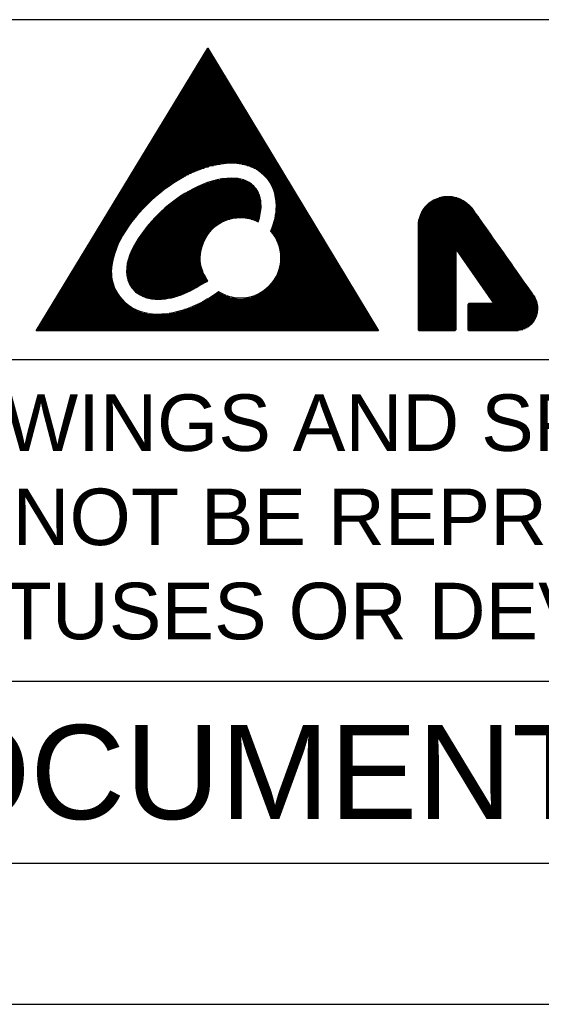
# Model space of a CAD drawing. Header units: millimetres. Extents: x 88 to 1193, y 471 to 1243.
# Tile 2 of 47: x 177 to 249, y 471 to 607. Entities that reach past the tile are written whole.
import ezdxf
from ezdxf.enums import TextEntityAlignment as Align

# ---------------------------------------------------------------- set-up
doc = ezdxf.new("R2010")
doc.units = ezdxf.units.MM
doc.header["$LTSCALE"] = 20
doc.layers.get('0').update_dxf_attribs({"linetype": 'CONTINUOUS'})
doc.layers.add('DIM', color=6, linetype='CONTINUOUS')
doc.styles.add('TEXTSTYLE_1', font='arial.ttf')

msp = doc.modelspace()

# ---------------------------------------------------------------- linework, layer by layer
at = {"color": 7}
for p, q in [((614.05, 606.66), (107.05, 606.66)), ((179.05, 563.71), (202.77, 602.71)), ((202.53, 602.31), (203.01, 602.31)), ((202.64, 602.49), (202.9, 602.49)), ((202.75, 602.67), (202.8, 602.67)), ((202.77, 602.71), (226.38, 563.71)), ((201.78, 601.07), (203.76, 601.07)), ((201.89, 601.25), (203.66, 601.25)), ((201.99, 601.42), (203.55, 601.42)), ((202.1, 601.6), (203.44, 601.6)), ((202.21, 601.78), (203.33, 601.78)), ((202.32, 601.96), (203.23, 601.96)), ((202.42, 602.13), (203.12, 602.13)), ((200.91, 599.65), (204.62, 599.65)), ((201.02, 599.83), (204.51, 599.83)), ((201.13, 600.01), (204.41, 600.01)), ((201.24, 600.18), (204.3, 600.18)), ((201.35, 600.36), (204.19, 600.36)), ((201.45, 600.54), (204.09, 600.54)), ((201.56, 600.72), (203.98, 600.72)), ((201.67, 600.89), (203.87, 600.89)), ((200.05, 598.23), (205.48, 598.23)), ((200.16, 598.41), (205.37, 598.41)), ((200.27, 598.59), (205.27, 598.59)), ((200.37, 598.76), (205.16, 598.76)), ((200.48, 598.94), (205.05, 598.94)), ((200.59, 599.12), (204.94, 599.12)), ((200.7, 599.3), (204.84, 599.3)), ((200.81, 599.47), (204.73, 599.47)), ((199.3, 596.99), (206.23, 596.99)), ((199.4, 597.17), (206.12, 597.17)), ((199.51, 597.35), (206.02, 597.35)), ((199.62, 597.52), (205.91, 597.52)), ((199.73, 597.7), (205.8, 597.7)), ((199.84, 597.88), (205.7, 597.88)), ((199.94, 598.06), (205.59, 598.06)), ((198.43, 595.57), (207.09, 595.57)), ((198.54, 595.75), (206.98, 595.75)), ((198.65, 595.93), (206.88, 595.93)), ((198.76, 596.1), (206.77, 596.1)), ((198.86, 596.28), (206.66, 596.28)), ((198.97, 596.46), (206.55, 596.46)), ((199.08, 596.64), (206.45, 596.64)), ((199.19, 596.81), (206.34, 596.81)), ((197.57, 594.15), (207.95, 594.15)), ((197.68, 594.33), (207.84, 594.33)), ((197.79, 594.51), (207.74, 594.51)), ((197.89, 594.69), (207.63, 594.69)), ((198, 594.86), (207.52, 594.86)), ((198.11, 595.04), (207.41, 595.04)), ((198.22, 595.22), (207.31, 595.22)), ((198.33, 595.4), (207.2, 595.4)), ((196.81, 592.91), (208.7, 592.91)), ((196.92, 593.09), (208.59, 593.09)), ((197.03, 593.27), (208.49, 593.27)), ((197.14, 593.45), (208.38, 593.45)), ((197.25, 593.62), (208.27, 593.62)), ((197.35, 593.8), (208.16, 593.8)), ((197.46, 593.98), (208.06, 593.98)), ((195.95, 591.49), (209.56, 591.49)), ((196.06, 591.67), (209.45, 591.67)), ((196.17, 591.85), (209.35, 591.85)), ((196.28, 592.03), (209.24, 592.03)), ((196.38, 592.2), (209.13, 592.2)), ((196.49, 592.38), (209.02, 592.38)), ((196.6, 592.56), (208.92, 592.56)), ((196.71, 592.74), (208.81, 592.74)), ((195.09, 590.08), (210.42, 590.08)), ((195.2, 590.25), (210.31, 590.25)), ((195.3, 590.43), (210.2, 590.43)), ((195.41, 590.61), (210.1, 590.61)), ((195.52, 590.79), (209.99, 590.79)), ((195.63, 590.96), (209.88, 590.96)), ((195.74, 591.14), (209.77, 591.14)), ((195.84, 591.32), (209.67, 591.32)), ((194.33, 588.83), (211.17, 588.83)), ((194.44, 589.01), (211.06, 589.01)), ((194.55, 589.19), (210.96, 589.19)), ((194.66, 589.37), (210.85, 589.37)), ((194.77, 589.54), (210.74, 589.54)), ((194.87, 589.72), (210.63, 589.72)), ((194.98, 589.9), (210.53, 589.9)), ((193.47, 587.42), (212.03, 587.42)), ((193.58, 587.59), (211.92, 587.59)), ((193.69, 587.77), (211.81, 587.77)), ((193.79, 587.95), (211.71, 587.95)), ((193.9, 588.13), (211.6, 588.13)), ((194.01, 588.3), (211.49, 588.3)), ((194.12, 588.48), (211.38, 588.48)), ((194.23, 588.66), (211.28, 588.66)), ((192.61, 586), (201.77, 586)), ((192.72, 586.17), (202.28, 586.17)), ((192.82, 586.35), (202.87, 586.35)), ((192.93, 586.53), (203.56, 586.53)), ((193.04, 586.71), (204.51, 586.71)), ((193.15, 586.88), (212.35, 586.88)), ((193.25, 587.06), (212.24, 587.06)), ((193.36, 587.24), (212.14, 587.24)), ((207.53, 586.71), (212.46, 586.71)), ((208.25, 586.53), (212.57, 586.53)), ((208.75, 586.35), (212.67, 586.35)), ((209.15, 586.17), (212.78, 586.17)), ((209.48, 586), (212.89, 586)), ((191.85, 584.76), (199.12, 584.76)), ((191.96, 584.93), (199.44, 584.93)), ((192.07, 585.11), (199.77, 585.11)), ((192.18, 585.29), (200.12, 585.29)), ((192.28, 585.47), (200.49, 585.47)), ((192.39, 585.64), (200.89, 585.64)), ((192.5, 585.82), (201.31, 585.82)), ((204.51, 584.63), (207.37, 584.63)), ((209.77, 585.82), (212.99, 585.82)), ((210.02, 585.64), (213.1, 585.64)), ((210.25, 585.47), (213.21, 585.47)), ((210.45, 585.29), (213.32, 585.29)), ((210.63, 585.11), (213.42, 585.11)), ((210.79, 584.93), (213.53, 584.93)), ((210.95, 584.76), (213.64, 584.76)), ((190.99, 583.34), (196.95, 583.34)), ((191.1, 583.51), (197.19, 583.51)), ((191.2, 583.69), (197.44, 583.69)), ((191.31, 583.87), (197.7, 583.87)), ((191.42, 584.05), (197.96, 584.05)), ((191.53, 584.22), (198.24, 584.22)), ((191.64, 584.4), (198.52, 584.4)), ((191.74, 584.58), (198.81, 584.58)), ((200.94, 583.39), (209.39, 583.39)), ((201.31, 583.57), (209.25, 583.57)), ((201.69, 583.74), (209.08, 583.74)), ((202.11, 583.92), (208.87, 583.92)), ((202.57, 584.1), (208.63, 584.1)), ((203.08, 584.28), (208.33, 584.28)), ((203.7, 584.45), (207.95, 584.45)), ((211.08, 584.58), (213.75, 584.58)), ((211.21, 584.4), (213.85, 584.4)), ((211.33, 584.22), (213.96, 584.22)), ((211.43, 584.05), (214.07, 584.05)), ((211.53, 583.87), (214.18, 583.87)), ((211.62, 583.69), (214.28, 583.69)), ((211.7, 583.51), (214.39, 583.51)), ((211.78, 583.34), (214.5, 583.34)), ((190.13, 581.92), (195.21, 581.92)), ((190.23, 582.1), (195.41, 582.1)), ((190.34, 582.27), (195.62, 582.27)), ((190.45, 582.45), (195.83, 582.45)), ((190.56, 582.63), (196.04, 582.63)), ((190.67, 582.81), (196.26, 582.81)), ((190.77, 582.98), (196.48, 582.98)), ((190.88, 583.16), (196.71, 583.16)), ((198.57, 581.97), (210.04, 581.97)), ((198.83, 582.15), (210, 582.15)), ((199.1, 582.33), (209.95, 582.33)), ((199.37, 582.5), (209.89, 582.5)), ((199.66, 582.68), (209.81, 582.68)), ((199.96, 582.86), (209.73, 582.86)), ((200.27, 583.03), (209.63, 583.03)), ((200.6, 583.21), (209.52, 583.21)), ((211.84, 583.16), (214.61, 583.16)), ((211.9, 582.98), (214.71, 582.98)), ((211.96, 582.81), (214.82, 582.81)), ((212.01, 582.63), (214.93, 582.63)), ((212.05, 582.45), (215.03, 582.45)), ((212.09, 582.27), (215.14, 582.27)), ((212.12, 582.1), (215.25, 582.1)), ((212.15, 581.92), (215.36, 581.92)), ((234.36, 581.94), (237.6, 581.94)), ((234.75, 582.09), (237.21, 582.09)), ((235.39, 582.23), (236.57, 582.23)), ((189.37, 580.68), (193.94, 580.68)), ((189.48, 580.85), (194.11, 580.85)), ((189.59, 581.03), (194.29, 581.03)), ((189.69, 581.21), (194.46, 581.21)), ((189.8, 581.39), (194.64, 581.39)), ((189.91, 581.56), (194.83, 581.56)), ((190.02, 581.74), (195.02, 581.74)), ((196.78, 580.55), (210.14, 580.55)), ((196.98, 580.73), (210.15, 580.73)), ((197.19, 580.91), (210.15, 580.91)), ((197.4, 581.08), (210.15, 581.08)), ((197.62, 581.26), (210.14, 581.26)), ((197.85, 581.44), (210.13, 581.44)), ((198.08, 581.62), (210.11, 581.62)), ((198.32, 581.79), (210.08, 581.79)), ((212.17, 581.74), (215.46, 581.74)), ((212.19, 581.56), (215.57, 581.56)), ((212.2, 581.39), (215.68, 581.39)), ((212.21, 581.21), (215.79, 581.21)), ((212.21, 580.68), (216.11, 580.68)), ((212.22, 581.03), (215.89, 581.03)), ((212.22, 580.85), (216, 580.85)), ((232.69, 580.64), (239.29, 580.64)), ((232.8, 580.79), (239.17, 580.79)), ((232.93, 580.93), (239.04, 580.93)), ((233.07, 581.08), (238.9, 581.08)), ((233.22, 581.22), (238.74, 581.22)), ((233.39, 581.36), (238.57, 581.36)), ((233.58, 581.51), (238.38, 581.51)), ((233.8, 581.65), (238.16, 581.65)), ((234.05, 581.8), (237.91, 581.8)), ((188.51, 579.26), (192.7, 579.26)), ((188.62, 579.44), (192.84, 579.44)), ((188.72, 579.61), (192.99, 579.61)), ((188.83, 579.79), (193.14, 579.79)), ((188.94, 579.97), (193.29, 579.97)), ((189.05, 580.15), (193.45, 580.15)), ((189.16, 580.32), (193.61, 580.32)), ((189.26, 580.5), (193.77, 580.5)), ((195.49, 579.31), (206.71, 579.31)), ((195.66, 579.49), (209.97, 579.49)), ((195.83, 579.67), (210.01, 579.67)), ((196.01, 579.84), (210.05, 579.84)), ((196.2, 580.02), (210.08, 580.02)), ((196.38, 580.2), (210.11, 580.2)), ((196.58, 580.37), (210.13, 580.37)), ((207.98, 579.31), (209.92, 579.31)), ((212.04, 579.26), (216.97, 579.26)), ((212.07, 579.44), (216.86, 579.44)), ((212.1, 579.61), (216.75, 579.61)), ((212.13, 579.79), (216.64, 579.79)), ((212.16, 579.97), (216.54, 579.97)), ((212.18, 580.15), (216.43, 580.15)), ((212.19, 580.32), (216.32, 580.32)), ((212.2, 580.5), (216.22, 580.5)), ((231.98, 579.2), (240.32, 579.2)), ((232.02, 579.34), (240.22, 579.34)), ((232.06, 579.49), (240.12, 579.49)), ((232.12, 579.63), (240.02, 579.63)), ((232.18, 579.78), (239.91, 579.78)), ((232.24, 579.92), (239.81, 579.92)), ((232.32, 580.06), (239.71, 580.06)), ((232.4, 580.21), (239.61, 580.21)), ((232.48, 580.35), (239.51, 580.35)), ((232.58, 580.5), (239.41, 580.5)), ((187.64, 577.84), (191.66, 577.84)), ((187.75, 578.02), (191.78, 578.02)), ((187.86, 578.19), (191.9, 578.19)), ((187.97, 578.37), (192.02, 578.37)), ((188.08, 578.55), (192.15, 578.55)), ((188.18, 578.73), (192.28, 578.73)), ((188.29, 578.9), (192.42, 578.9)), ((188.4, 579.08), (192.56, 579.08)), ((194.26, 577.89), (203.55, 577.89)), ((194.4, 578.07), (203.75, 578.07)), ((194.54, 578.25), (203.98, 578.25)), ((194.69, 578.42), (204.24, 578.42)), ((194.84, 578.6), (204.54, 578.6)), ((195, 578.78), (204.88, 578.78)), ((195.16, 578.96), (205.29, 578.96)), ((195.32, 579.13), (205.82, 579.13)), ((208.8, 579.13), (209.87, 579.13)), ((209.3, 578.96), (209.82, 578.96)), ((209.73, 578.78), (209.76, 578.78)), ((211.62, 577.84), (217.83, 577.84)), ((211.68, 578.02), (217.72, 578.02)), ((211.74, 578.19), (217.61, 578.19)), ((211.8, 578.37), (217.5, 578.37)), ((211.86, 578.55), (217.4, 578.55)), ((211.91, 578.73), (217.29, 578.73)), ((211.95, 578.9), (217.18, 578.9)), ((212, 579.08), (217.07, 579.08)), ((231.84, 578.33), (240.93, 578.33)), ((231.84, 578.19), (241.03, 578.19)), ((231.84, 578.04), (241.14, 578.04)), ((231.84, 577.9), (241.24, 577.9)), ((231.85, 578.47), (240.83, 578.47)), ((231.87, 578.62), (240.73, 578.62)), ((231.89, 578.76), (240.63, 578.76)), ((231.91, 578.91), (240.52, 578.91)), ((231.94, 579.05), (240.42, 579.05)), ((186.89, 576.6), (190.91, 576.6)), ((187, 576.78), (191, 576.78)), ((187.11, 576.95), (191.11, 576.95)), ((187.21, 577.13), (191.21, 577.13)), ((187.32, 577.31), (191.32, 577.31)), ((187.43, 577.49), (191.43, 577.49)), ((187.54, 577.66), (191.54, 577.66)), ((193.24, 576.47), (202.44, 576.47)), ((193.35, 576.65), (202.54, 576.65)), ((193.47, 576.83), (202.65, 576.83)), ((193.6, 577.01), (202.77, 577.01)), ((193.72, 577.18), (202.9, 577.18)), ((193.85, 577.36), (203.04, 577.36)), ((193.98, 577.54), (203.19, 577.54)), ((194.12, 577.71), (203.36, 577.71)), ((211.47, 577.49), (218.04, 577.49)), ((211.55, 577.66), (217.93, 577.66)), ((211.59, 577.31), (218.15, 577.31)), ((211.73, 577.13), (218.25, 577.13)), ((211.86, 576.95), (218.36, 576.95)), ((211.97, 576.78), (218.47, 576.78)), ((212.08, 576.6), (218.58, 576.6)), ((231.84, 577.75), (241.34, 577.75)), ((231.84, 577.61), (241.44, 577.61)), ((231.84, 577.46), (241.54, 577.46)), ((231.84, 577.32), (241.65, 577.32)), ((231.84, 577.17), (241.75, 577.17)), ((231.84, 577.03), (241.85, 577.03)), ((231.84, 576.89), (241.95, 576.89)), ((231.84, 576.74), (242.05, 576.74)), ((231.84, 576.6), (242.16, 576.6)), ((231.84, 576.45), (242.26, 576.45)), ((186.03, 575.18), (190.23, 575.18)), ((186.13, 575.36), (190.31, 575.36)), ((186.24, 575.53), (190.38, 575.53)), ((186.35, 575.71), (190.46, 575.71)), ((186.46, 575.89), (190.54, 575.89)), ((186.57, 576.07), (190.63, 576.07)), ((186.67, 576.24), (190.72, 576.24)), ((186.78, 576.42), (190.81, 576.42)), ((192.5, 575.23), (201.95, 575.23)), ((192.59, 575.41), (202, 575.41)), ((192.69, 575.59), (202.06, 575.59)), ((192.79, 575.76), (202.12, 575.76)), ((192.9, 575.94), (202.19, 575.94)), ((193.01, 576.12), (202.27, 576.12)), ((193.12, 576.3), (202.35, 576.3)), ((212.18, 576.42), (218.68, 576.42)), ((212.28, 576.24), (218.79, 576.24)), ((212.36, 576.07), (218.9, 576.07)), ((212.44, 575.89), (219.01, 575.89)), ((212.51, 575.71), (219.11, 575.71)), ((212.57, 575.53), (219.22, 575.53)), ((212.62, 575.36), (219.33, 575.36)), ((212.67, 575.18), (219.44, 575.18)), ((231.84, 576.31), (242.36, 576.31)), ((231.84, 576.16), (242.46, 576.16)), ((231.84, 576.02), (242.56, 576.02)), ((231.84, 575.87), (242.67, 575.87)), ((231.84, 575.73), (242.77, 575.73)), ((231.84, 575.58), (242.87, 575.58)), ((231.84, 575.44), (242.97, 575.44)), ((231.84, 575.3), (243.07, 575.3)), ((231.84, 575.15), (243.18, 575.15)), ((185.16, 573.76), (189.77, 573.76)), ((185.27, 573.94), (189.81, 573.94)), ((185.38, 574.12), (189.86, 574.12)), ((185.49, 574.29), (189.92, 574.29)), ((185.6, 574.47), (189.97, 574.47)), ((185.7, 574.65), (190.03, 574.65)), ((185.81, 574.83), (190.1, 574.83)), ((185.92, 575), (190.16, 575)), ((191.88, 573.81), (201.74, 573.81)), ((191.94, 573.99), (201.75, 573.99)), ((192.01, 574.17), (201.76, 574.17)), ((192.08, 574.35), (201.78, 574.35)), ((192.15, 574.52), (201.8, 574.52)), ((192.23, 574.7), (201.83, 574.7)), ((192.32, 574.88), (201.86, 574.88)), ((192.41, 575.05), (201.9, 575.05)), ((212.71, 575), (219.54, 575)), ((212.75, 574.83), (219.65, 574.83)), ((212.78, 574.65), (219.76, 574.65)), ((212.81, 574.47), (219.87, 574.47)), ((212.83, 574.29), (219.97, 574.29)), ((212.84, 574.12), (220.08, 574.12)), ((212.85, 573.94), (220.19, 573.94)), ((212.85, 573.76), (220.29, 573.76)), ((231.84, 575.01), (243.28, 575.01)), ((231.84, 574.86), (237.11, 574.86)), ((231.84, 574.72), (237.11, 574.72)), ((231.84, 574.57), (237.11, 574.57)), ((231.84, 574.43), (237.11, 574.43)), ((231.84, 574.28), (237.11, 574.28)), ((231.84, 574.14), (237.11, 574.14)), ((231.84, 574), (237.11, 574)), ((231.84, 573.85), (237.11, 573.85)), ((231.84, 573.71), (237.11, 573.71)), ((237.17, 574.86), (243.38, 574.86)), ((237.27, 574.72), (243.48, 574.72)), ((237.37, 574.57), (243.59, 574.57)), ((237.47, 574.43), (243.69, 574.43)), ((237.57, 574.28), (243.79, 574.28)), ((237.67, 574.14), (243.89, 574.14)), ((237.77, 574), (243.99, 574)), ((237.87, 573.85), (244.1, 573.85)), ((237.97, 573.71), (244.2, 573.71)), ((184.41, 572.52), (189.55, 572.52)), ((184.52, 572.7), (189.57, 572.7)), ((184.62, 572.87), (189.59, 572.87)), ((184.73, 573.05), (189.62, 573.05)), ((184.84, 573.23), (189.65, 573.23)), ((184.95, 573.41), (189.69, 573.41)), ((185.06, 573.58), (189.72, 573.58)), ((191.58, 572.39), (201.92, 572.39)), ((191.6, 572.57), (201.87, 572.57)), ((191.62, 572.75), (201.84, 572.75)), ((191.65, 572.93), (201.81, 572.93)), ((191.69, 573.1), (201.78, 573.1)), ((191.73, 573.28), (201.76, 573.28)), ((191.77, 573.46), (201.75, 573.46)), ((191.82, 573.64), (201.74, 573.64)), ((212.7, 572.52), (221.05, 572.52)), ((212.74, 572.7), (220.94, 572.7)), ((212.77, 572.87), (220.83, 572.87)), ((212.8, 573.05), (220.72, 573.05)), ((212.82, 573.23), (220.62, 573.23)), ((212.83, 573.41), (220.51, 573.41)), ((212.84, 573.58), (220.4, 573.58)), ((231.84, 573.56), (237.11, 573.56)), ((231.84, 573.42), (237.11, 573.42)), ((231.84, 573.27), (237.11, 573.27)), ((231.84, 573.13), (237.11, 573.13)), ((231.84, 572.98), (237.11, 572.98)), ((231.84, 572.84), (237.11, 572.84)), ((231.84, 572.7), (237.11, 572.7)), ((231.84, 572.55), (237.11, 572.55)), ((231.84, 572.41), (237.11, 572.41)), ((238.07, 573.56), (244.3, 573.56)), ((238.17, 573.42), (244.4, 573.42)), ((238.27, 573.27), (244.51, 573.27)), ((238.37, 573.13), (244.61, 573.13)), ((238.47, 572.98), (244.71, 572.98)), ((238.57, 572.84), (244.81, 572.84)), ((238.67, 572.7), (244.91, 572.7)), ((238.78, 572.55), (245.02, 572.55)), ((238.88, 572.41), (245.12, 572.41)), ((183.55, 571.1), (189.55, 571.1)), ((183.65, 571.28), (189.53, 571.28)), ((183.76, 571.46), (189.51, 571.46)), ((183.87, 571.63), (189.51, 571.63)), ((183.98, 571.81), (189.5, 571.81)), ((184.08, 571.99), (189.51, 571.99)), ((184.19, 572.17), (189.52, 572.17)), ((184.3, 572.34), (189.53, 572.34)), ((191.56, 572.04), (202.03, 572.04)), ((191.57, 572.22), (201.97, 572.22)), ((191.57, 571.86), (202.1, 571.86)), ((191.57, 571.69), (202.18, 571.69)), ((191.59, 571.51), (202.26, 571.51)), ((191.61, 571.33), (202.35, 571.33)), ((191.64, 571.15), (202.45, 571.15)), ((212.15, 571.1), (221.9, 571.1)), ((212.24, 571.28), (221.8, 571.28)), ((212.33, 571.46), (221.69, 571.46)), ((212.41, 571.63), (221.58, 571.63)), ((212.48, 571.81), (221.48, 571.81)), ((212.55, 571.99), (221.37, 571.99)), ((212.6, 572.17), (221.26, 572.17)), ((212.65, 572.34), (221.15, 572.34)), ((231.84, 572.26), (237.11, 572.26)), ((231.84, 572.12), (237.11, 572.12)), ((231.84, 571.97), (237.11, 571.97)), ((231.84, 571.83), (237.11, 571.83)), ((231.84, 571.68), (237.11, 571.68)), ((231.84, 571.54), (237.11, 571.54)), ((231.84, 571.39), (237.11, 571.39)), ((231.84, 571.25), (237.11, 571.25)), ((231.84, 571.11), (237.11, 571.11)), ((238.98, 572.26), (245.22, 572.26)), ((239.08, 572.12), (245.32, 572.12)), ((239.18, 571.97), (245.43, 571.97)), ((239.28, 571.83), (245.53, 571.83)), ((239.38, 571.68), (245.63, 571.68)), ((239.48, 571.54), (245.73, 571.54)), ((239.58, 571.39), (245.84, 571.39)), ((239.68, 571.25), (245.94, 571.25)), ((239.78, 571.11), (246.04, 571.11)), ((182.68, 569.68), (189.92, 569.68)), ((182.79, 569.86), (189.85, 569.86)), ((182.9, 570.04), (189.79, 570.04)), ((183.01, 570.21), (189.73, 570.21)), ((183.11, 570.39), (189.68, 570.39)), ((183.22, 570.57), (189.64, 570.57)), ((183.33, 570.75), (189.6, 570.75)), ((183.44, 570.92), (189.57, 570.92)), ((191.68, 570.98), (202.55, 570.98)), ((191.72, 570.8), (202.65, 570.8)), ((191.78, 570.62), (202.75, 570.62)), ((191.84, 570.44), (202.52, 570.44)), ((191.92, 570.27), (202.2, 570.27)), ((192.01, 570.09), (201.88, 570.09)), ((192.12, 569.91), (201.57, 569.91)), ((192.23, 569.73), (201.26, 569.73)), ((211.02, 569.68), (222.76, 569.68)), ((211.21, 569.86), (222.66, 569.86)), ((211.38, 570.04), (222.55, 570.04)), ((211.54, 570.21), (222.44, 570.21)), ((211.68, 570.39), (222.33, 570.39)), ((211.81, 570.57), (222.23, 570.57)), ((211.93, 570.75), (222.12, 570.75)), ((212.05, 570.92), (222.01, 570.92)), ((231.84, 570.96), (237.11, 570.96)), ((231.84, 570.82), (237.11, 570.82)), ((231.84, 570.67), (237.11, 570.67)), ((231.84, 570.53), (237.11, 570.53)), ((231.84, 570.38), (237.11, 570.38)), ((231.84, 570.24), (237.11, 570.24)), ((231.84, 570.09), (237.11, 570.09)), ((231.84, 569.95), (237.11, 569.95)), ((231.84, 569.81), (237.11, 569.81)), ((231.84, 569.66), (237.11, 569.66)), ((239.88, 570.96), (246.14, 570.96)), ((239.98, 570.82), (246.24, 570.82)), ((240.08, 570.67), (246.35, 570.67)), ((240.18, 570.53), (246.45, 570.53)), ((240.28, 570.38), (246.55, 570.38)), ((240.38, 570.24), (246.65, 570.24)), ((240.48, 570.09), (246.76, 570.09)), ((240.58, 569.95), (246.86, 569.95)), ((240.68, 569.81), (246.96, 569.81)), ((240.78, 569.66), (247.06, 569.66)), ((181.93, 568.44), (190.63, 568.44)), ((182.03, 568.62), (190.5, 568.62)), ((182.14, 568.8), (190.38, 568.8)), ((182.25, 568.97), (190.27, 568.97)), ((182.36, 569.15), (190.18, 569.15)), ((182.47, 569.33), (190.08, 569.33)), ((182.57, 569.51), (190, 569.51)), ((192.37, 569.56), (200.94, 569.56)), ((192.52, 569.38), (200.62, 569.38)), ((192.7, 569.2), (200.28, 569.2)), ((192.9, 569.03), (199.92, 569.03)), ((193.14, 568.85), (199.53, 568.85)), ((193.42, 568.67), (199.08, 568.67)), ((193.76, 568.49), (198.57, 568.49)), ((194.22, 568.32), (197.92, 568.32)), ((203.28, 568.44), (205.84, 568.44)), ((203.56, 568.62), (205.3, 568.62)), ((203.83, 568.8), (204.9, 568.8)), ((204.09, 568.97), (204.56, 568.97)), ((208.76, 568.44), (223.51, 568.44)), ((209.3, 568.62), (223.41, 568.62)), ((209.71, 568.8), (223.3, 568.8)), ((210.05, 568.97), (223.19, 568.97)), ((210.33, 569.15), (223.09, 569.15)), ((210.59, 569.33), (222.98, 569.33)), ((210.82, 569.51), (222.87, 569.51)), ((231.84, 569.52), (237.11, 569.52)), ((231.84, 569.37), (237.11, 569.37)), ((231.84, 569.23), (237.11, 569.23)), ((231.84, 569.08), (237.11, 569.08)), ((231.84, 568.94), (237.11, 568.94)), ((231.84, 568.79), (237.11, 568.79)), ((231.84, 568.65), (237.11, 568.65)), ((231.84, 568.5), (237.11, 568.5)), ((231.84, 568.36), (237.11, 568.36)), ((240.88, 569.52), (247.17, 569.52)), ((240.99, 569.37), (247.27, 569.37)), ((241.09, 569.23), (247.37, 569.23)), ((241.19, 569.08), (247.47, 569.08)), ((241.29, 568.94), (247.57, 568.94)), ((241.39, 568.79), (247.68, 568.79)), ((241.49, 568.65), (247.78, 568.65)), ((241.59, 568.5), (247.88, 568.5)), ((241.69, 568.36), (247.97, 568.36)), ((181.06, 567.02), (192.15, 567.02)), ((181.17, 567.2), (191.89, 567.2)), ((181.28, 567.38), (191.65, 567.38)), ((181.39, 567.55), (191.44, 567.55)), ((181.5, 567.73), (191.25, 567.73)), ((181.6, 567.91), (191.07, 567.91)), ((181.71, 568.09), (190.91, 568.09)), ((181.82, 568.26), (190.76, 568.26)), ((195, 568.14), (196.95, 568.14)), ((200.53, 567.02), (224.37, 567.02)), ((200.95, 567.2), (224.27, 567.2)), ((201.33, 567.38), (224.16, 567.38)), ((201.7, 567.55), (224.05, 567.55)), ((202.04, 567.73), (223.94, 567.73)), ((202.37, 567.91), (223.84, 567.91)), ((202.68, 568.09), (223.73, 568.09)), ((202.99, 568.26), (206.85, 568.26)), ((207.75, 568.26), (223.62, 568.26)), ((231.84, 568.22), (237.11, 568.22)), ((231.84, 568.07), (237.11, 568.07)), ((231.84, 567.93), (237.11, 567.93)), ((231.84, 567.78), (237.11, 567.78)), ((231.84, 567.64), (237.11, 567.64)), ((231.84, 567.49), (237.11, 567.49)), ((231.84, 567.35), (237.11, 567.35)), ((231.84, 567.2), (237.11, 567.2)), ((231.84, 567.06), (237.11, 567.06)), ((231.84, 566.92), (237.11, 566.92)), ((238.7, 567.2), (248.37, 567.2)), ((238.7, 567.06), (248.39, 567.06)), ((238.7, 566.92), (248.39, 566.92)), ((238.71, 567.35), (248.35, 567.35)), ((238.89, 567.49), (248.32, 567.49)), ((241.79, 568.22), (248.05, 568.22)), ((241.89, 568.07), (248.12, 568.07)), ((241.99, 567.93), (248.18, 567.93)), ((242.09, 567.78), (248.24, 567.78)), ((242.19, 567.64), (248.28, 567.64)), ((180.2, 565.6), (225.23, 565.6)), ((180.31, 565.78), (225.12, 565.78)), ((180.42, 565.96), (225.02, 565.96)), ((180.52, 566.14), (194.46, 566.14)), ((180.63, 566.31), (193.72, 566.31)), ((180.74, 566.49), (193.2, 566.49)), ((180.85, 566.67), (192.79, 566.67)), ((180.96, 566.85), (192.45, 566.85)), ((197.46, 566.14), (224.91, 566.14)), ((198.36, 566.31), (224.8, 566.31)), ((199.03, 566.49), (224.7, 566.49)), ((199.59, 566.67), (224.59, 566.67)), ((200.09, 566.85), (224.48, 566.85)), ((231.84, 566.77), (237.11, 566.77)), ((231.84, 566.63), (237.11, 566.63)), ((231.84, 566.48), (237.11, 566.48)), ((231.84, 566.34), (237.11, 566.34)), ((231.84, 566.19), (237.11, 566.19)), ((231.84, 566.05), (237.11, 566.05)), ((231.84, 565.9), (237.11, 565.9)), ((231.84, 565.76), (237.11, 565.76)), ((231.84, 565.62), (237.11, 565.62)), ((238.7, 566.77), (248.4, 566.77)), ((238.7, 566.63), (248.39, 566.63)), ((238.7, 566.48), (248.38, 566.48)), ((238.7, 566.34), (248.36, 566.34)), ((238.7, 566.19), (248.34, 566.19)), ((238.7, 566.05), (248.3, 566.05)), ((238.7, 565.9), (248.26, 565.9)), ((238.7, 565.76), (248.22, 565.76)), ((238.7, 565.62), (248.16, 565.62)), ((179.45, 564.36), (225.98, 564.36)), ((179.55, 564.54), (225.88, 564.54)), ((179.66, 564.72), (225.77, 564.72)), ((179.77, 564.89), (225.66, 564.89)), ((179.88, 565.07), (225.55, 565.07)), ((179.99, 565.25), (225.45, 565.25)), ((180.09, 565.43), (225.34, 565.43)), ((231.84, 565.47), (237.11, 565.47)), ((231.84, 565.33), (237.11, 565.33)), ((231.84, 565.18), (237.11, 565.18)), ((231.84, 565.04), (237.11, 565.04)), ((231.84, 564.89), (237.11, 564.89)), ((231.84, 564.75), (237.11, 564.75)), ((231.84, 564.6), (237.11, 564.6)), ((231.84, 564.46), (237.11, 564.46)), ((231.84, 564.31), (237.11, 564.31)), ((238.7, 565.47), (248.1, 565.47)), ((238.7, 565.33), (248.02, 565.33)), ((238.7, 565.18), (247.94, 565.18)), ((238.7, 565.04), (247.84, 565.04)), ((238.7, 564.89), (247.74, 564.89)), ((238.7, 564.75), (247.62, 564.75)), ((238.7, 564.6), (247.48, 564.6)), ((238.7, 564.46), (247.32, 564.46)), ((238.7, 564.31), (247.14, 564.31)), ((226.38, 563.71), (179.05, 563.71)), ((179.12, 563.83), (226.31, 563.83)), ((179.23, 564.01), (226.2, 564.01)), ((179.34, 564.19), (226.09, 564.19)), ((231.84, 564.17), (237.11, 564.17)), ((231.84, 564.03), (237.11, 564.03)), ((231.84, 563.88), (237.1, 563.88)), ((231.97, 563.74), (236.98, 563.74)), ((238.7, 564.17), (246.93, 564.17)), ((238.7, 564.03), (246.66, 564.03)), ((238.71, 563.88), (246.31, 563.88)), ((238.83, 563.74), (245.67, 563.74)), ((614.05, 559.71), (107.05, 559.71)), ((614.05, 515.29), (107.05, 515.29)), ((107.05, 490.21), (614.05, 490.21)), ((87.55, 470.71), (633.55, 470.71))]:
    msp.add_line(p, q, dxfattribs=at)
at = {"color": 7, "linetype": 'Continuous', "lineweight": 0}
for p, q in [((202.77, 602.71), (179.05, 563.71)), ((226.38, 563.71), (202.77, 602.71)), ((179.05, 563.71), (226.38, 563.71))]:
    msp.add_line(p, q, dxfattribs=at)
at = {"color": 7, "lineweight": 5}
for points, knots in [([(207.3, 568.25), (206.19, 568.25), (205.17, 568.57), (204.31, 569.12), (204.31, 569.12), (204.29, 569.11), (204.27, 569.09), (204.24, 569.08), (204.24, 569.08), (201.56, 567.21), (198.64, 566.02), (195.93, 566.01), (195.93, 566.01), (195.78, 566.01), (195.64, 566.01), (195.5, 566.02), (195.5, 566.02), (193.49, 566.11), (191.95, 566.92), (190.98, 568.01), (190.98, 568.01), (190, 569.1), (189.56, 570.39), (189.51, 571.52), (189.51, 571.52), (189.51, 571.61), (189.5, 571.7), (189.5, 571.8), (189.5, 571.8), (189.54, 575.13), (191.82, 578.73), (194.93, 581.66), (194.93, 581.66), (198.06, 584.56), (202.1, 586.79), (206.06, 586.83), (206.06, 586.83), (206.07, 586.83), (206.09, 586.83), (206.12, 586.83), (206.12, 586.83), (207.96, 586.84), (209.53, 586.23), (210.6, 585.14), (210.6, 585.14), (211.68, 584.06), (212.22, 582.55), (212.22, 580.94), (212.22, 580.94), (212.22, 579.82), (211.97, 578.64), (211.46, 577.46), (211.46, 577.46), (212.32, 576.48), (212.85, 575.2), (212.85, 573.8), (212.85, 573.8), (212.85, 570.73), (210.36, 568.25), (207.3, 568.25)], [0, 0, 0, 0, 0.066667, 0.066667, 0.066667, 0.066667, 0.133333, 0.133333, 0.133333, 0.133333, 0.2, 0.2, 0.2, 0.2, 0.266667, 0.266667, 0.266667, 0.266667, 0.333333, 0.333333, 0.333333, 0.333333, 0.4, 0.4, 0.4, 0.4, 0.466667, 0.466667, 0.466667, 0.466667, 0.533333, 0.533333, 0.533333, 0.533333, 0.6, 0.6, 0.6, 0.6, 0.666667, 0.666667, 0.666667, 0.666667, 0.733333, 0.733333, 0.733333, 0.733333, 0.8, 0.8, 0.8, 0.8, 0.866667, 0.866667, 0.866667, 0.866667, 0.933333, 0.933333, 0.933333, 0.933333, 1, 1, 1, 1]), ([(244.02, 573.97), (242.05, 576.75), (239.97, 579.69), (239.51, 580.35), (239.51, 580.35), (239.51, 580.35), (239.51, 580.35), (239.51, 580.35), (239.51, 580.35), (239.26, 580.72), (238.92, 581.08), (238.64, 581.3), (238.64, 581.3), (237.93, 581.91), (236.99, 582.27), (235.98, 582.27), (235.98, 582.27), (233.69, 582.27), (231.84, 580.42), (231.84, 578.13), (231.84, 578.13), (231.84, 578.13), (231.84, 578.13), (231.84, 578.13), (231.84, 578.13), (231.84, 578.13), (231.84, 578.13), (231.84, 578.13), (231.84, 578.13), (231.84, 578.13), (231.84, 571.82), (231.84, 571.82), (231.84, 571.82), (231.84, 568.53), (231.84, 564.98), (231.84, 563.94), (231.84, 563.94), (231.84, 563.88), (231.86, 563.82), (231.9, 563.78), (231.9, 563.78), (231.94, 563.74), (232, 563.72), (232.06, 563.72), (232.06, 563.72), (232.06, 563.72), (236.89, 563.72), (236.89, 563.72), (236.89, 563.72), (236.94, 563.72), (237, 563.74), (237.04, 563.78), (237.04, 563.78), (237.08, 563.82), (237.11, 563.88), (237.11, 563.94), (237.11, 563.94), (237.11, 563.94), (237.11, 574.95), (237.11, 574.95), (237.11, 574.95), (237.11, 574.95), (242.29, 567.5), (242.29, 567.5), (242.29, 567.5), (242.29, 567.5), (238.92, 567.5), (238.92, 567.5), (238.92, 567.5), (238.86, 567.5), (238.81, 567.47), (238.77, 567.43), (238.77, 567.43), (238.73, 567.39), (238.7, 567.33), (238.7, 567.27), (238.7, 567.27), (238.7, 567.27), (238.7, 563.94), (238.7, 563.94), (238.7, 563.94), (238.7, 563.88), (238.73, 563.82), (238.77, 563.78), (238.77, 563.78), (238.81, 563.74), (238.86, 563.72), (238.92, 563.72), (238.92, 563.72), (238.92, 563.72), (245.32, 563.72), (245.32, 563.72), (245.32, 563.72), (247.02, 563.72), (248.4, 565.1), (248.4, 566.8), (248.4, 566.8), (248.4, 567.46), (248.19, 568.07), (247.84, 568.57), (247.84, 568.57), (247.83, 568.57), (245.98, 571.18), (244.02, 573.97)], [0, 0, 0, 0, 0.038462, 0.038462, 0.038462, 0.038462, 0.076923, 0.076923, 0.076923, 0.076923, 0.115385, 0.115385, 0.115385, 0.115385, 0.153846, 0.153846, 0.153846, 0.153846, 0.192308, 0.192308, 0.192308, 0.192308, 0.230769, 0.230769, 0.230769, 0.230769, 0.269231, 0.269231, 0.269231, 0.269231, 0.307692, 0.307692, 0.307692, 0.307692, 0.346154, 0.346154, 0.346154, 0.346154, 0.384615, 0.384615, 0.384615, 0.384615, 0.423077, 0.423077, 0.423077, 0.423077, 0.461538, 0.461538, 0.461538, 0.461538, 0.5, 0.5, 0.5, 0.5, 0.538462, 0.538462, 0.538462, 0.538462, 0.576923, 0.576923, 0.576923, 0.576923, 0.615385, 0.615385, 0.615385, 0.615385, 0.653846, 0.653846, 0.653846, 0.653846, 0.692308, 0.692308, 0.692308, 0.692308, 0.730769, 0.730769, 0.730769, 0.730769, 0.769231, 0.769231, 0.769231, 0.769231, 0.807692, 0.807692, 0.807692, 0.807692, 0.846154, 0.846154, 0.846154, 0.846154, 0.884615, 0.884615, 0.884615, 0.884615, 0.923077, 0.923077, 0.923077, 0.923077, 0.961538, 0.961538, 0.961538, 0.961538, 1, 1, 1, 1])]:
    msp.add_open_spline(points, degree=3, knots=knots, dxfattribs=at)
at = {"color": 7}
msp.add_open_spline([(209.76, 578.77), (209.87, 579.12), (210.08, 579.83), (210.2, 581.07), (210.02, 582.44), (209.2, 583.81), (207.76, 584.64), (204.82, 584.97), (200.66, 583.56), (196.32, 580.43), (193.05, 576.57), (191.28, 572.97), (191.75, 570.45), (192.55, 569.21), (193.92, 568.28), (195.19, 568.08), (197.1, 568.06), (199.63, 568.65), (201.69, 570.01), (202.78, 570.58)], degree=3, knots=[0, 0, 0, 0, 0.312367, 0.624583, 1.046436, 1.466715, 1.926852, 2.389378, 3.938121, 5.485059, 6.870888, 8.243304, 8.638919, 8.982344, 9.46431, 9.993919, 10.040204, 11.076714, 12.117258, 12.117258, 12.117258, 12.117258], dxfattribs=at)
msp.add_spline([(202.78, 570.58), (202.01, 572.11), (201.74, 573.8), (203.37, 577.72), (207.3, 579.35), (208.56, 579.2), (209.76, 578.77)], degree=3, dxfattribs=at)

# ---------------------------------------------------------------- texts
at = {"color": 7, "insert": (112.23, 554.92), "char_height": 7.8, "width": 511.5213, "attachment_point": 1, "style": 'TEXTSTYLE_1'}
msp.add_mtext('THESE DRAWINGS AND SPECIFICATIONS ARE THE PROPERTY OF DELTA ELECTRONICS, INC. \\PAND SHALL NOT BE REPRODUCED OR USED AS THE BASIS FOR THE MANUFACTURE OR SELL \\POF APPARATUSES OR DEVICES WITHOUT PERMISSION.', dxfattribs=at)
at = {"layer": 'DIM', "color": 7, "style": 'TEXTSTYLE_1'}
msp.add_text('DOCUMENT NAME', height=13, dxfattribs=at).set_placement((232.23, 496.28), align=Align.CENTER)

doc.saveas('drawing.dxf')
